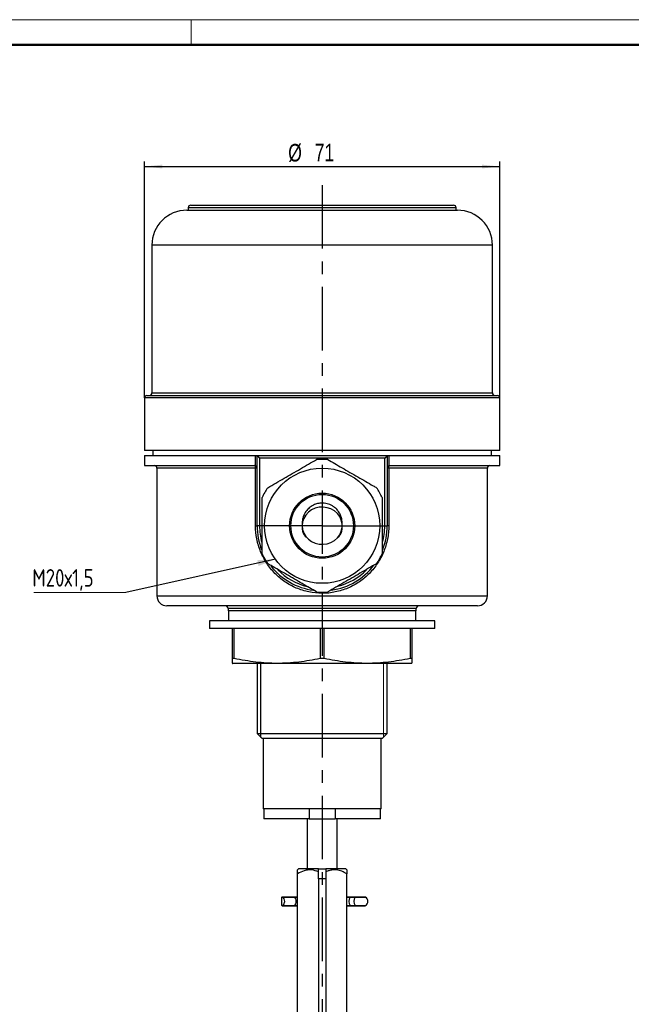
# Model space of a CAD drawing. Header units: millimetres. Extents: x 0 to 420, y 0 to 297.
# Tile 3 of 4: x 176 to 298, y 100 to 297. Entities that reach past the tile are written whole.
import ezdxf

# ---------------------------------------------------------------- set-up
doc = ezdxf.new("R2010")
doc.units = ezdxf.units.MM
doc.linetypes.add('CENTERX2', pattern=[20.32, 12.7, -2.54, 2.54, -2.54])
doc.layers.add('ОСЕВЫЕ', color=7, linetype='Continuous')
doc.layers.add('ОСНОВНОЙ', color=7, linetype='Continuous', lineweight=25)
doc.styles.add('SLDTEXTSTYLE4', font='TXT', dxfattribs={"width": 0.75})
doc.styles.add('SLDTEXTSTYLE5', font='TXT', dxfattribs={"width": 0.75, "bigfont": 'bigfont'})
doc.dimstyles.new('SLDDIMSTYLE0', dxfattribs={"dimtxt": 3.5, "dimasz": 3.556, "dimexe": 0, "dimexo": 0.0625, "dimgap": 0.875, "dimtad": 1, "dimdec": 0, "dimrnd": 1e-09, "dimzin": 12, "dimdsep": 46, "dimtxsty": 'SLDTEXTSTYLE4', "dimsah": 1, "dimcen": 0.09, "dimadec": 0, "dimazin": 3, "dimtfac": 1, "dimtdec": 0, "dimtofl": 0, "dimtmove": 0, "dimatfit": 3, "dimfxl": 0, "dimfrac": 2, "dimtolj": 1, "dimtzin": 12, "dimarcsym": 0})
doc.dimstyles.new('SLDDIMSTYLE1', dxfattribs={"dimtxt": 0.18, "dimasz": 3.556, "dimexe": 0, "dimexo": 0.0625, "dimgap": 0, "dimtad": 0, "dimtih": 1, "dimtoh": 1, "dimdec": 0, "dimrnd": 1e-09, "dimzin": 0, "dimdsep": 46, "dimtxsty": 'Standard', "dimsah": 1, "dimcen": 0.09, "dimadec": 0, "dimazin": 0, "dimtfac": 3.556, "dimtdec": 0, "dimtofl": 0, "dimtmove": 0, "dimatfit": 3, "dimfxl": 0, "dimfrac": 2, "dimtolj": 1, "dimtzin": 0, "dimarcsym": 0})

# ---------------------------------------------------------------- blocks, each defined once
blk = doc.blocks.new('_D_5')
at = {"layer": 'ОСЕВЫЕ'}
for p, q in [((200.63, 221.47), (200.63, 268.68)), ((200.63, 267.68), (271.63, 267.68)), ((271.63, 221.47), (271.63, 268.68))]:
    blk.add_line(p, q, dxfattribs=at)
for points in [[(200.63, 267.68), (204.19, 267.3), (204.19, 268.06)], [(271.63, 267.68), (268.08, 268.06), (268.08, 267.3)]]:
    blk.add_solid(points, dxfattribs=at)
at = {"layer": 'ОСЕВЫЕ', "char_height": 3.5, "attachment_point": 1, "style": 'SLDTEXTSTYLE4'}
for s, insert in [('%%c', (229.35, 272.19)), ('71', (234.63, 272.24))]:
    blk.add_mtext(s, dxfattribs=dict(at, insert=insert))
blk = doc.blocks.new('SW_NOTE_0_2')
at = {"color": 0, "linetype": 'Continuous', "lineweight": 0}
blk.add_line((-18.34, 0), (0, 0), dxfattribs=at)
at = {"color": 0, "linetype": 'Continuous', "lineweight": 0, "insert": (-18.68, 4.66), "char_height": 3.5, "attachment_point": 1, "style": 'SLDTEXTSTYLE5'}
blk.add_mtext('М20х1,5', dxfattribs=at)

msp = doc.modelspace()

# ---------------------------------------------------------------- linework, layer by layer
at = {"color": 7, "linetype": 'Continuous', "lineweight": 18}
for p, q in [((0, 297), (420, 297)), ((248.36, 153.7), (248.36, 168.47))]:
    msp.add_line(p, q, dxfattribs=at)
at = {"color": 7, "linetype": 'Continuous', "lineweight": 50}
msp.add_line((415, 292), (20, 292), dxfattribs=at)
at = {"color": 7, "linetype": 'Continuous', "lineweight": 25}
for p, q in [((209.88, 259.97), (236.13, 259.97)), ((236.13, 259.97), (262.38, 259.97)), ((209.13, 258.97), (236.13, 258.97)), ((209.38, 259.47), (209.38, 258.97)), ((236.13, 258.97), (263.13, 258.97)), ((262.88, 258.97), (262.88, 259.47)), ((202.13, 251.97), (202.13, 222.47)), ((270.13, 222.47), (270.13, 251.97)), ((200.63, 221.47), (200.63, 210.97)), ((201.13, 221.97), (236.13, 221.97)), ((236.13, 221.97), (271.13, 221.97)), ((271.63, 210.97), (271.63, 221.47)), ((236.13, 210.97), (200.63, 210.97)), ((202.33, 210.97), (202.33, 209.97)), ((271.63, 210.97), (236.13, 210.97)), ((269.93, 209.97), (269.93, 210.97)), ((200.63, 209.97), (200.63, 207.97)), ((200.63, 209.97), (222.82, 209.97)), ((222.82, 207.94), (222.82, 209.97)), ((222.82, 209.97), (223.13, 209.97)), ((223.13, 209.97), (249.13, 209.97)), ((223.13, 209.97), (223.63, 209.47)), ((223.13, 195.97), (223.13, 209.97)), ((248.63, 209.47), (223.63, 209.47)), ((223.63, 209.47), (223.63, 195.97)), ((249.13, 209.97), (248.63, 209.47)), ((248.63, 195.97), (248.63, 209.47)), ((249.13, 209.97), (249.13, 195.97)), ((249.13, 209.97), (249.44, 209.97)), ((249.44, 209.97), (249.44, 207.94)), ((249.44, 209.97), (271.63, 209.97)), ((271.63, 207.97), (271.63, 209.97)), ((200.63, 207.97), (222.63, 207.97)), ((203.13, 207.47), (203.13, 181.97)), ((222.83, 195.97), (222.83, 207.47)), ((223.13, 207.47), (222.83, 207.47)), ((249.43, 207.47), (249.13, 207.47)), ((249.43, 207.47), (249.43, 195.97)), ((249.63, 207.97), (271.63, 207.97)), ((269.13, 181.97), (269.13, 207.47)), ((222.83, 195.97), (223.13, 195.97)), ((223.63, 195.97), (223.13, 195.97)), ((248.63, 195.97), (249.13, 195.97)), ((249.43, 195.97), (249.13, 195.97)), ((267.13, 179.97), (205.13, 179.97)), ((217.33, 179.47), (217.33, 178.97)), ((254.93, 178.97), (217.33, 178.97)), ((217.43, 178.97), (217.43, 176.97)), ((254.83, 176.97), (254.83, 178.97)), ((254.93, 178.97), (254.93, 179.47)), ((213.63, 176.97), (213.63, 175.47)), ((258.63, 176.97), (213.63, 176.97)), ((258.63, 175.47), (258.63, 176.97)), ((258.63, 175.47), (213.63, 175.47)), ((218.18, 175.47), (218.18, 169.47)), ((218.58, 169.47), (218.58, 175.47)), ((235.73, 175.47), (235.73, 169.47)), ((236.53, 169.47), (236.53, 175.47)), ((253.68, 175.47), (253.68, 169.47)), ((254.08, 169.47), (254.08, 175.47)), ((218.58, 169.47), (218.18, 169.47)), ((236.53, 169.47), (235.73, 169.47)), ((254.08, 169.47), (253.68, 169.47)), ((218.18, 168.49), (218.23, 168.47)), ((254.03, 168.47), (218.23, 168.47)), ((223.13, 168.47), (223.13, 154.47)), ((249.13, 154.47), (249.13, 168.47)), ((223.13, 154.47), (224.13, 153.47)), ((223.13, 154.47), (249.13, 154.47)), ((248.13, 153.47), (224.13, 153.47)), ((224.38, 153.47), (224.38, 139.47)), ((247.88, 139.47), (247.88, 153.47)), ((248.13, 153.47), (249.13, 154.47)), ((247.88, 139.47), (224.38, 139.47)), ((224.48, 139.47), (224.48, 137.47)), ((233.51, 139.47), (233.51, 137.47)), ((238.76, 139.47), (238.76, 137.47)), ((247.78, 137.47), (247.78, 139.47)), ((233.51, 137.47), (224.48, 137.47)), ((233.13, 137.47), (233.13, 127.47)), ((233.51, 137.47), (238.76, 137.47)), ((247.78, 137.47), (238.76, 137.47)), ((239.13, 127.47), (239.13, 137.47)), ((231.43, 127.47), (231.23, 127.26)), ((231.23, 98.47), (231.23, 126.47)), ((235.38, 127.47), (231.43, 127.47)), ((235.38, 127.47), (236.88, 127.47)), ((235.38, 125.47), (235.38, 127.47)), ((236.88, 127.47), (236.88, 125.47)), ((240.83, 127.47), (236.88, 127.47)), ((241.03, 127.26), (240.83, 127.47)), ((241.03, 98.47), (241.03, 126.47)), ((236.88, 125.47), (235.38, 125.47)), ((235.38, 125.47), (235.38, 94.47)), ((236.88, 125.47), (236.88, 94.47)), ((228.02, 121.7), (228.02, 120.25)), ((230.46, 121.83), (228.14, 121.83)), ((228.14, 120.11), (230.46, 120.11)), ((228.2, 121.81), (230.52, 121.81)), ((228.2, 120.13), (230.52, 120.13)), ((231.23, 121.83), (230.46, 121.83)), ((230.46, 120.11), (231.23, 120.11)), ((241.76, 121.83), (241.03, 121.83)), ((241.03, 120.11), (241.76, 120.11)), ((241.73, 121.81), (242.73, 121.81)), ((241.73, 120.13), (242.73, 120.13)), ((242.76, 121.83), (241.76, 121.83)), ((241.76, 120.11), (242.76, 120.11)), ((244.7, 121.83), (242.76, 121.83)), ((242.76, 120.11), (244.7, 120.11))]:
    msp.add_line(p, q, dxfattribs=at)
at = {"color": 8, "linetype": 'Continuous', "lineweight": 25}
for p, q in [((236.13, 259.47), (209.38, 259.47)), ((262.88, 259.47), (236.13, 259.47)), ((236.13, 251.97), (202.13, 251.97)), ((270.13, 251.97), (236.13, 251.97)), ((202.13, 222.47), (236.13, 222.47)), ((236.13, 222.47), (270.13, 222.47)), ((236.13, 221.47), (200.63, 221.47)), ((271.63, 221.47), (236.13, 221.47)), ((222.83, 207.47), (203.13, 207.47)), ((269.13, 207.47), (249.43, 207.47)), ((203.13, 181.97), (269.13, 181.97)), ((254.93, 179.47), (217.33, 179.47)), ((230.52, 121.81), (231.23, 121.81)), ((230.52, 120.13), (231.23, 120.13)), ((241.03, 121.81), (241.73, 121.81)), ((241.03, 120.13), (241.73, 120.13)), ((242.73, 121.81), (244.76, 121.81)), ((242.73, 120.13), (244.76, 120.13))]:
    msp.add_line(p, q, dxfattribs=at)
at = {"color": 7, "linetype": 'Continuous', "lineweight": 25, "flags": 128}
for points in [[(222.83, 207.47), (222.83, 207.57), (222.82, 207.66), (222.8, 207.75), (222.77, 207.83), (222.74, 207.89), (222.71, 207.93), (222.67, 207.96), (222.63, 207.97)], [(249.43, 207.47), (249.43, 207.57), (249.45, 207.66), (249.46, 207.75), (249.49, 207.83), (249.52, 207.89), (249.55, 207.93), (249.59, 207.96), (249.63, 207.97)], [(232.13, 195.97), (232.21, 195.22), (232.46, 194.51), (232.85, 193.85), (233.38, 193.28), (234.02, 192.81), (234.74, 192.48), (235.53, 192.29), (236.33, 192.26), (237.13, 192.37), (237.89, 192.63), (238.58, 193.03), (239.17, 193.55), (239.63, 194.17), (239.95, 194.86), (240.11, 195.6), (240.11, 196.35), (239.95, 197.09), (239.63, 197.78), (239.17, 198.4), (238.58, 198.92), (237.89, 199.31), (237.13, 199.57), (236.33, 199.69), (235.53, 199.65), (234.74, 199.46), (234.02, 199.13), (233.38, 198.67), (232.85, 198.1), (232.46, 197.44), (232.21, 196.72), (232.13, 195.97)]]:
    msp.add_lwpolyline(points, dxfattribs=at)
at = {"color": 8, "linetype": 'Continuous', "lineweight": 25, "flags": 128}
for points in [[(230.52, 121.81), (230.49, 121.83), (230.46, 121.83)], [(230.46, 120.11), (230.49, 120.12), (230.52, 120.13)], [(241.73, 121.81), (241.74, 121.83), (241.76, 121.83)], [(241.76, 120.11), (241.74, 120.12), (241.73, 120.13)], [(242.73, 121.81), (242.74, 121.83), (242.76, 121.83)], [(242.76, 120.11), (242.74, 120.12), (242.73, 120.13)]]:
    msp.add_lwpolyline(points, dxfattribs=at)
at = {"color": 7, "linetype": 'Continuous', "lineweight": 25}
for radius in [11.5, 6.5, 6.25]:
    msp.add_circle((236.13, 195.97), radius, dxfattribs=at)
for centre, radius, start, end in [((209.88, 259.47), 0.5, 90, 180), ((262.38, 259.47), 0.5, 0, 90), ((209.13, 251.97), 7, 90, 180), ((263.13, 251.97), 7, 0, 90), ((201.63, 222.47), 0.5, 270, 0), ((270.63, 222.47), 0.5, 180, 270), ((201.13, 221.47), 0.5, 90, 180), ((271.13, 221.47), 0.5, 0, 90), ((236.13, 195.97), 13.25, 85.0876, 94.9124), ((202.63, 207.47), 0.5, 0, 90), ((222.63, 207.47), 0.5, 0, 67.9757), ((249.63, 207.47), 0.5, 112.0243, 180), ((269.63, 207.47), 0.5, 90, 180), ((236.13, 195.97), 13.25, 145.0876, 154.9124), ((236.13, 195.97), 13.25, 25.0876, 34.9124), ((236.13, 195.97), 13, 180, 201.903), ((236.13, 195.97), 13, 337.9828, 0), ((236.13, 195.97), 13.25, 205.0876, 214.9124), ((236.13, 195.97), 13.25, 325.0876, 334.9124), ((236.13, 195.97), 13, 218.1538, 262.1942), ((236.13, 195.97), 13, 278.2037, 322.6139), ((205.13, 181.97), 2, 180, 270), ((236.13, 195.97), 13.25, 265.0876, 274.9124), ((267.13, 181.97), 2, 270, 0), ((216.83, 179.47), 0.5, 0, 90), ((255.43, 179.47), 0.5, 90, 180), ((228.14, 121.71), 0.122, 60.4004, 184.4572), ((228.14, 120.24), 0.122, 175.5428, 299.5996), ((227.63, 120.97), 1.02, 304.1251, 55.8749), ((229.95, 120.97), 1.02, 304.1251, 55.8749), ((243.03, 120.97), 1.55, 147.1809, 212.8191), ((244.03, 120.97), 1.55, 147.1809, 212.8191), ((244.7, 121.7), 0.133, 60.0654, 90), ((244.7, 120.25), 0.133, 270, 299.9346), ((244.28, 120.97), 0.972, 299.9346, 60.0654)]:
    msp.add_arc(centre, radius, start, end, dxfattribs=at)
at = {"color": 8, "linetype": 'Continuous', "lineweight": 25}
for start, end in [(180, 195.4346), (344.1444, 0), (224.994, 256.2333), (284.6237, 315.0678)]:
    msp.add_arc((236.13, 195.97), 12.5, start, end, dxfattribs=at)
at = {"color": 7, "linetype": 'Continuous', "lineweight": 25}
for points, knots in [([(225.27, 203.56), (225.79, 203.86), (226.86, 204.48), (228.51, 205.43), (230.18, 206.39), (231.81, 207.34), (233.44, 208.28), (234.48, 208.87), (235, 209.17)], [0, 0, 0, 0, 0.171208, 0.345582, 0.502778, 0.664853, 0.830722, 1, 1, 1, 1]), ([(237.27, 209.17), (237.73, 208.91), (238.64, 208.38), (240.12, 207.52), (241.68, 206.63), (243.27, 205.71), (244.83, 204.81), (246.06, 204.09), (246.77, 203.69), (247, 203.56)], [0, 0, 0, 0, 0.149257, 0.298347, 0.455513, 0.612616, 0.769029, 0.925663, 1, 1, 1, 1]), ([(224.13, 190.35), (224.13, 190.96), (224.13, 192.19), (224.13, 194.1), (224.13, 196.02), (224.13, 197.91), (224.13, 199.8), (224.13, 200.99), (224.13, 201.59)], [0, 0, 0, 0, 0.1712084, 0.3455817, 0.5027778, 0.6648534, 0.8307219, 1, 1, 1, 1]), ([(248.13, 201.59), (248.13, 200.98), (248.13, 199.75), (248.13, 197.85), (248.13, 195.92), (248.13, 194.03), (248.13, 192.15), (248.13, 190.96), (248.13, 190.35)], [0, 0, 0, 0, 0.171208, 0.345582, 0.502778, 0.664853, 0.830722, 1, 1, 1, 1]), ([(240.13, 196.41), (240.12, 196.66), (240.09, 197.17), (239.88, 197.92), (239.53, 198.63), (239.06, 199.25), (238.51, 199.73), (237.95, 200.07), (237.41, 200.3), (236.84, 200.45), (236.19, 200.52), (235.41, 200.45), (234.56, 200.2), (233.72, 199.71), (233.01, 199.02), (232.49, 198.18), (232.18, 197.29), (232.15, 196.69), (232.13, 196.41)], [0, 0, 0, 0, 0.059661, 0.12192, 0.185032, 0.246734, 0.304599, 0.356441, 0.400617, 0.442428, 0.494174, 0.55578, 0.625871, 0.701972, 0.78073, 0.858536, 0.932302, 1, 1, 1, 1]), ([(249.43, 195.97), (249.43, 195.52), (249.41, 195.08), (249.32, 194.19), (249.26, 193.75), (249, 192.44), (248.74, 191.6), (248.25, 190.39), (248.07, 190), (247.66, 189.22), (247.43, 188.85), (246.72, 187.75), (246.17, 187.08), (245.27, 186.15), (244.95, 185.85), (244.28, 185.29), (243.93, 185.03), (242.85, 184.29), (242.09, 183.87), (240.46, 183.18), (239.62, 182.92), (238.33, 182.65), (237.89, 182.58), (237, 182.49), (236.56, 182.47), (235.23, 182.47), (234.36, 182.56), (233.06, 182.83), (232.62, 182.94), (231.78, 183.21), (231.37, 183.36), (230.17, 183.87), (229.41, 184.29), (227.96, 185.29), (227.3, 185.85), (226.39, 186.77), (226.1, 187.1), (225.56, 187.77), (225.3, 188.13), (224.58, 189.22), (224.18, 189.99), (223.68, 191.21), (223.53, 191.63), (223.28, 192.48), (223.17, 192.9), (222.92, 194.2), (222.83, 195.08), (222.83, 195.97)], [0, 0, 0, 0, 0.03125, 0.03125, 0.0625, 0.0625, 0.125, 0.125, 0.15625, 0.15625, 0.1875, 0.1875, 0.25, 0.25, 0.28125, 0.28125, 0.3125, 0.3125, 0.375, 0.375, 0.4375, 0.4375, 0.46875, 0.46875, 0.5, 0.5, 0.5625, 0.5625, 0.59375, 0.59375, 0.625, 0.625, 0.6875, 0.6875, 0.75, 0.75, 0.78125, 0.78125, 0.8125, 0.8125, 0.875, 0.875, 0.90625, 0.90625, 0.9375, 0.9375, 1, 1, 1, 1]), ([(232.13, 196.52), (232.13, 196.52), (232.13, 196.53), (232.13, 196.37), (232.13, 196.11), (232.13, 195.97)], [0, 0, 0, 0, 0.208805, 0.593663, 1, 1, 1, 1]), ([(232.13, 195.82), (232.13, 195.69), (232.13, 195.4), (232.13, 195.14), (232.13, 195.2), (232.13, 195.21)], [0, 0, 0, 0, 0.407113, 0.965979, 1, 1, 1, 1]), ([(232.13, 195.38), (232.15, 195.18), (232.19, 194.88), (232.45, 194.3), (232.73, 193.88), (232.86, 193.68)], [0, 0, 0, 0, 0.521904, 0.771537, 1, 1, 1, 1]), ([(239.41, 193.68), (239.54, 193.88), (239.81, 194.3), (240.08, 194.88), (240.11, 195.18), (240.13, 195.38)], [0, 0, 0, 0, 0.228463, 0.478096, 1, 1, 1, 1]), ([(240.13, 195.97), (240.13, 196.11), (240.13, 196.37), (240.13, 196.53), (240.13, 196.52), (240.13, 196.52)], [0, 0, 0, 0, 0.406337, 0.791195, 1, 1, 1, 1]), ([(240.13, 195.21), (240.13, 195.2), (240.13, 195.14), (240.13, 195.4), (240.13, 195.69), (240.13, 195.82)], [0, 0, 0, 0, 0.034021, 0.592887, 1, 1, 1, 1]), ([(235, 182.77), (234.54, 183.04), (233.62, 183.57), (232.14, 184.42), (230.59, 185.32), (228.99, 186.24), (227.43, 187.14), (226.2, 187.85), (225.49, 188.26), (225.27, 188.39)], [0, 0, 0, 0, 0.149257, 0.298347, 0.455513, 0.612616, 0.769029, 0.925663, 1, 1, 1, 1]), ([(247, 188.39), (246.47, 188.08), (245.4, 187.47), (243.75, 186.52), (242.09, 185.55), (240.45, 184.61), (238.82, 183.67), (237.79, 183.07), (237.27, 182.77)], [0, 0, 0, 0, 0.1712084, 0.3455817, 0.5027778, 0.6648534, 0.8307219, 1, 1, 1, 1]), ([(218.18, 169.47), (218.18, 169.28), (218.18, 168.89), (218.18, 168.55), (218.18, 168.52), (218.18, 168.5)], [0, 0, 0, 0, 0.349541, 0.700275, 1, 1, 1, 1]), ([(235.73, 169.47), (234.3, 169.17), (232.87, 168.92), (230.02, 168.58), (227.16, 168.4), (224.3, 168.58), (221.44, 168.92), (220.01, 169.17), (218.58, 169.47)], [0, 0, 0, 0, 0.25, 0.25, 0.5, 0.75, 0.75, 1, 1, 1, 1]), ([(253.68, 169.47), (252.25, 169.17), (250.82, 168.92), (247.97, 168.58), (245.11, 168.4), (242.25, 168.58), (239.39, 168.92), (237.96, 169.17), (236.53, 169.47)], [0, 0, 0, 0, 0.25, 0.25, 0.5, 0.75, 0.75, 1, 1, 1, 1]), ([(254.08, 168.5), (254.08, 168.5), (254.08, 168.46), (254.08, 168.6), (254.08, 168.91), (254.08, 169.29), (254.08, 169.47)], [0, 0, 0, 0, 0.022458, 0.344719, 0.672326, 1, 1, 1, 1]), ([(235.38, 126.87), (234.95, 127.03), (234.27, 127.28), (233.31, 127.27), (232.33, 127.07), (231.67, 126.71), (231.23, 126.47)], [0, 0, 0, 0, 0.316279, 0.488993, 0.667457, 1, 1, 1, 1]), ([(231.23, 126.47), (231.23, 126.59), (231.23, 126.84), (231.23, 127.12), (231.23, 127.27), (231.23, 127.25), (231.23, 127.24)], [0, 0, 0, 0, 0.264132, 0.575522, 0.894697, 1, 1, 1, 1]), ([(241.03, 126.47), (240.71, 126.65), (240.05, 127.02), (239.08, 127.27), (238.21, 127.27), (237.51, 127.13), (237.07, 126.95), (236.88, 126.87)], [0, 0, 0, 0, 0.249697, 0.507762, 0.68034, 0.858664, 1, 1, 1, 1]), ([(241.03, 127.24), (241.03, 127.24), (241.03, 127.24), (241.03, 127), (241.03, 126.67), (241.03, 126.47)], [0, 0, 0, 0, 0.2068419, 0.5306658, 1, 1, 1, 1])]:
    msp.add_open_spline(points, degree=3, knots=knots, dxfattribs=at)
for points in [[(222.63, 207.97), (222.7, 207.97), (222.76, 207.96), (222.82, 207.94)], [(249.44, 207.94), (249.5, 207.96), (249.57, 207.97), (249.63, 207.97)]]:
    msp.add_open_spline(points, degree=3, dxfattribs=at)
at = {"layer": 'ОСЕВЫЕ', "linetype": 'CENTERX2'}
for p, q in [((236.13, 263.99), (236.13, 87.62)), ((236.13, 195.97), (221.61, 195.97)), ((236.13, 195.97), (250.37, 195.97))]:
    msp.add_line(p, q, dxfattribs=at)
at = {"layer": 'ОСЕВЫЕ'}
msp.add_line((223.9, 153.7), (223.9, 168.47), dxfattribs=at)
at = {"layer": 'ОСНОВНОЙ', "linetype": 'Continuous', "lineweight": 18}
for p, q in [((210, 292), (210, 297)), ((20, 292), (415, 292)), ((217.5, 292), (217.5, 292))]:
    msp.add_line(p, q, dxfattribs=at)

# ---------------------------------------------------------------- block references
at = {"color": 7, "linetype": 'Continuous', "lineweight": 0}
msp.add_blockref('SW_NOTE_0_2', (196.92, 182.65), dxfattribs=at)

# ---------------------------------------------------------------- dimensions: what is measured, and where the dimension line sits
at = {"layer": 'ОСЕВЫЕ'}
dim = msp.add_linear_dim(base=(271.63, 267.68), p1=(200.63, 221.47), p2=(271.63, 221.47), text='%%c<>', dimstyle='SLDDIMSTYLE0', dxfattribs=at)
dim.commit()
dim.dimension.update_dxf_attribs({"geometry": '_D_5', "text_midpoint": (234.58, 267.68), "dimtype": 160})

# ---------------------------------------------------------------- leaders
at = {"color": 7, "linetype": 'Continuous', "lineweight": 0}
msp.add_leader([(226.78, 189.28), (196.92, 182.65)], dimstyle='SLDDIMSTYLE1', dxfattribs=at)

doc.saveas('drawing.dxf')
